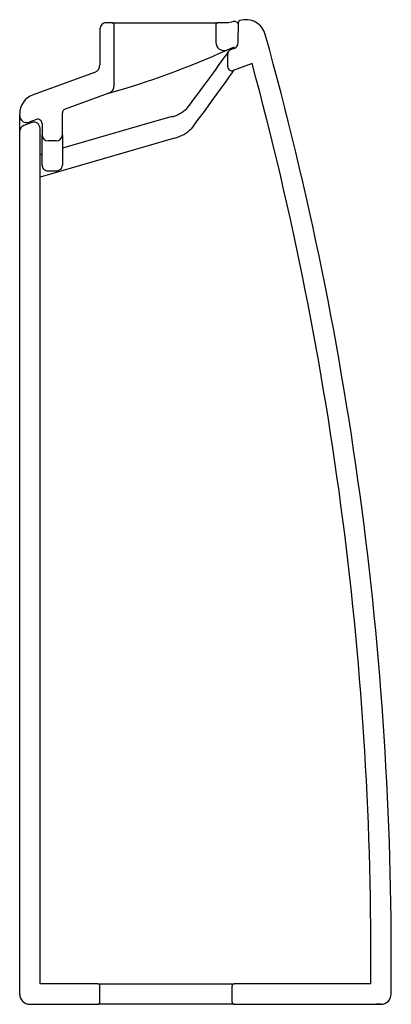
# Model space of a CAD drawing. Header units: millimetres. Extents: x 231.036 to 231.219, y 141.791 to 142.275.
import ezdxf

# ---------------------------------------------------------------- set-up
doc = ezdxf.new("R2010")
doc.units = ezdxf.units.MM
doc.layers.add('sanindusa', color=3, linetype='Continuous')

msp = doc.modelspace()

# ---------------------------------------------------------------- linework, layer by layer
at = {"layer": 'sanindusa'}
for p, q in [((231.1410879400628, 142.2740738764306), (231.1401680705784, 142.2737375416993)), ((231.0755020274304, 142.270493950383), (231.0755020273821, 142.252888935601)), ((231.0815020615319, 142.2734939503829), (231.0785020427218, 142.2734939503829)), ((231.082502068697, 142.2426714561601), (231.0825020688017, 142.272493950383)), ((231.1325016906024, 142.272493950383), (231.1325016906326, 142.2638788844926)), ((231.1387935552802, 142.2734939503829), (231.1335016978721, 142.2734939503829)), ((231.1401672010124, 142.2737372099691), (231.1387935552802, 142.2734939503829)), ((231.1434590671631, 142.2635765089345), (231.143635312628, 142.2736736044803)), ((231.1414767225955, 142.261439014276), (231.1378753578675, 142.2601221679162)), ((231.141489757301, 142.2608113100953), (231.1397071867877, 142.2601595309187)), ((231.1383940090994, 142.2518926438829), (231.1383940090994, 142.25828116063)), ((231.1503940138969, 142.2534196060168), (231.1410808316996, 142.2500142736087)), ((231.0728756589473, 142.2491321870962), (231.0425677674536, 142.2380501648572)), ((231.0798756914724, 142.2389147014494), (231.0583150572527, 142.2310310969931)), ((231.036001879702, 142.227878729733), (231.036001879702, 142.2286583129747)), ((231.036001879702, 142.2201793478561), (231.036001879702, 142.227878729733)), ((231.0443150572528, 142.2259120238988), (231.040703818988, 142.2245915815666)), ((231.057001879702, 142.2183787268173), (231.057001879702, 142.229152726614)), ((231.0419716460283, 142.224422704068), (231.0379716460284, 142.2229601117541)), ((231.046001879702, 141.8006626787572), (231.046001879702, 142.2216051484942)), ((231.047001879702, 142.224033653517), (231.047001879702, 142.2183787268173)), ((231.036001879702, 141.7956626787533), (231.036001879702, 142.2201425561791)), ((231.1122347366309, 142.216717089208), (231.046001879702, 142.1976291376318)), ((231.047001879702, 142.2034721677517), (231.047001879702, 142.2183787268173)), ((231.057001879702, 142.2183787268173), (231.057001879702, 142.2034721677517)), ((231.054001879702, 142.2153787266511), (231.050001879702, 142.2153787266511)), ((231.047001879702, 142.2088952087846), (231.046001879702, 142.2085996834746)), ((231.050001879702, 142.2006242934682), (231.054001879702, 142.2006242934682)), ((231.0745020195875, 141.8006626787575), (231.046001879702, 141.8006626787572)), ((231.0755020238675, 141.7916626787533), (231.075502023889, 141.7996626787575)), ((231.140501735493, 141.7916626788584), (231.1405017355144, 141.7996626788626)), ((231.2087879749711, 141.8006626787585), (231.1415017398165, 141.800662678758)), ((231.041001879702, 141.7906626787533), (231.0745020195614, 141.7906626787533)), ((231.1415017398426, 141.7906626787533), (231.2137428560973, 141.7906626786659)), ((231.2137085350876, 141.7906626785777), (231.2111971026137, 141.7906626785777))]:
    msp.add_line(p, q, dxfattribs=at)
at = {"layer": 'sanindusa', "flags": 128}
for points in [[(231.0815020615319, 142.2734939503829), (231.0816673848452, 142.2734939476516), (231.0821837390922, 142.2734939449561), (231.0830441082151, 142.2734939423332), (231.0842368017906, 142.2734939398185), (231.0857456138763, 142.2734939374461), (231.0875500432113, 142.2734939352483), (231.0896255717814, 142.273493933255), (231.0919439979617, 142.2734939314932), (231.0944738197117, 142.2734939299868), (231.0971806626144, 142.2734939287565), (231.1000277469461, 142.2734939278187), (231.1029763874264, 142.2734939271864), (231.1059865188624, 142.2734939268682), (231.1090172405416, 142.2734939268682), (231.1120273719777, 142.2734939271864), (231.114976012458, 142.2734939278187), (231.1178230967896, 142.2734939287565), (231.1205299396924, 142.2734939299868), (231.1230597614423, 142.2734939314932), (231.1253781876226, 142.273493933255), (231.1274537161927, 142.2734939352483), (231.1292581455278, 142.2734939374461), (231.1307669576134, 142.2734939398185), (231.131959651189, 142.2734939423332), (231.1328200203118, 142.2734939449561), (231.1333363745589, 142.2734939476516), (231.1335016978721, 142.2734939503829)], [(231.1397071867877, 142.2601595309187), (231.139429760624, 142.2600333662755), (231.1391747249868, 142.2598665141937), (231.1389480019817, 142.2596628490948), (231.1387548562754, 142.2594271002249), (231.1385997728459, 142.2591647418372), (231.1384863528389, 142.2588818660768), (231.1384172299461, 142.2585850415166), (231.1383940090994, 142.25828116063)], [(231.1410808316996, 142.2500142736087), (231.1410794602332, 142.2500122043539), (231.1409630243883, 142.249832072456), (231.1406523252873, 142.2493582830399), (231.1401362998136, 142.2485845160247), (231.1394079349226, 142.2475102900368), (231.1374533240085, 142.2446949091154), (231.1346974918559, 142.2408301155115), (231.1310842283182, 142.2358698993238), (231.1266880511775, 142.2299184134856), (231.1236945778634, 142.225888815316), (231.1204703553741, 142.2215509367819)], [(231.1383940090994, 142.2518926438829), (231.1384514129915, 142.2514169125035), (231.1386203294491, 142.2509684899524), (231.1388910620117, 142.2505731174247), (231.1392480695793, 142.2502534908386), (231.1396708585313, 142.2500279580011), (231.1401351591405, 142.2499094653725), (231.1406143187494, 142.2499048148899), (231.1410808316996, 142.2500142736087)], [(231.1109737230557, 142.2273794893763), (231.1011304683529, 142.2245811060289), (231.057001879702, 142.2118012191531)], [(231.047001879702, 142.2034721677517), (231.0470595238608, 142.2029165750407), (231.0472302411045, 142.202382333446), (231.0475074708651, 142.2018899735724), (231.0478805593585, 142.2014584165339), (231.048335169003, 142.2011042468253), (231.0488538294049, 142.20084107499), (231.049416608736, 142.200679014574), (231.050001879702, 142.2006242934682)], [(231.054001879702, 142.2006242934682), (231.0545871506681, 142.200679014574), (231.0551499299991, 142.20084107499), (231.0556685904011, 142.2011042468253), (231.0561232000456, 142.2014584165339), (231.0564962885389, 142.2018899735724), (231.0567735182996, 142.202382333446), (231.0569442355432, 142.2029165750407), (231.057001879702, 142.2034721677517)], [(231.0745020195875, 141.8006626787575), (231.0746760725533, 141.8006626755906), (231.0752165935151, 141.8006626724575), (231.076117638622, 141.8006626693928), (231.077369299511, 141.8006626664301), (231.0789578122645, 141.800662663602), (231.080865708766, 141.8006626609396), (231.0830720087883, 141.8006626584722), (231.0855524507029, 141.8006626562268), (231.088279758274, 141.8006626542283), (231.0912239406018, 141.8006626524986), (231.0943526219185, 141.8006626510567), (231.0976313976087, 141.8006626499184), (231.1010242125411, 141.8006626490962), (231.104493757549, 141.8006626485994), (231.108001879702, 141.8006626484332), (231.111510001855, 141.8006626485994), (231.114979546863, 141.8006626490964), (231.1183723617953, 141.8006626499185), (231.1216511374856, 141.8006626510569), (231.1247798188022, 141.8006626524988), (231.12772400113, 141.8006626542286), (231.1304513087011, 141.8006626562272), (231.1329317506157, 141.8006626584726), (231.135138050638, 141.80066266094), (231.1370459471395, 141.8006626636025), (231.1386344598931, 141.8006626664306), (231.139886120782, 141.8006626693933), (231.1407871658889, 141.800662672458), (231.1413276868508, 141.8006626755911), (231.1415017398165, 141.800662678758)], [(231.1415017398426, 141.7906626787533), (231.1413276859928, 141.7906626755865), (231.1407871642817, 141.7906626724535), (231.1398861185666, 141.7906626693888), (231.1386344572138, 141.7906626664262), (231.137045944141, 141.7906626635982), (231.1351380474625, 141.7906626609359), (231.1329317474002, 141.7906626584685), (231.1304513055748, 141.7906626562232), (231.1277239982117, 141.7906626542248), (231.1247798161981, 141.790662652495), (231.1216511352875, 141.7906626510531), (231.1183723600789, 141.7906626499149), (231.1149795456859, 141.7906626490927), (231.1115100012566, 141.7906626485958), (231.108001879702, 141.7906626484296), (231.1044937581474, 141.7906626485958), (231.1010242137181, 141.7906626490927), (231.0976313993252, 141.7906626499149), (231.0943526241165, 141.7906626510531), (231.0912239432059, 141.790662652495), (231.0882797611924, 141.7906626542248), (231.0855524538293, 141.7906626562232), (231.0830720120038, 141.7906626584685), (231.0808657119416, 141.7906626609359), (231.0789578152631, 141.7906626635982), (231.0773693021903, 141.7906626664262), (231.0761176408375, 141.7906626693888), (231.0752165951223, 141.7906626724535), (231.0746760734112, 141.7906626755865), (231.0745020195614, 141.7906626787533)]]:
    msp.add_lwpolyline(points, dxfattribs=at)
at = {"layer": 'sanindusa'}
for centre, radius, start, end in [((231.1417747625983, 142.2721955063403), 0.001999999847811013, 22.47482163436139, 110.0848453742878), ((231.1446351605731, 142.2736561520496), 0.001000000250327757, 106.616735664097, 178.9999988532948), ((231.1472088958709, 142.2650320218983), 0.009999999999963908, 15.54287657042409, 106.6167340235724), ((231.0785020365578, 142.2704939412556), 0.003000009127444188, 89.99988227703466, 180), ((231.0815020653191, 142.2724939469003), 0.001000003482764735, 0, 90.00021698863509), ((231.1335016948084, 142.2724939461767), 0.001000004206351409, 89.99982446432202, 180), ((229.5236095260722, 141.8134621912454), 1.695227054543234, 359.3966160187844, 15.54278406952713), ((230.9728554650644, 142.621513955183), 0.397285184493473, 285.6273082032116, 294.539304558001), ((230.6188791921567, 142.619673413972), 0.6325318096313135, 322.1231832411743, 325.3043142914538), ((231.1365016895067, 142.2638788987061), 0.003999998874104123, 180, 290.0852048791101), ((231.140459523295, 142.2636288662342), 0.003000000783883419, 290.0848424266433, 358.9999987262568), ((231.0715020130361, 142.2528889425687), 0.004000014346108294, 290.0847814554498, 0), ((229.5236963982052, 141.813473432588), 1.685140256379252, 359.5644224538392, 15.13379461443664), ((231.0785020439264, 142.2426714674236), 0.004000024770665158, 290.0847517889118, 0), ((231.0460018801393, 142.2286583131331), 0.01000000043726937, 110.0848429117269, 180), ((231.0590018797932, 142.2291527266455), 0.002000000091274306, 110.0848429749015, 180), ((231.1068305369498, 142.24299660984), 0.01628190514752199, 284.8729022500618, 314.1814517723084), ((231.0395018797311, 142.2278787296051), 0.003500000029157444, 180, 290.0848404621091), ((231.0450018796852, 142.2240336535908), 0.002000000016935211, 0, 110.0848404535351), ((231.0390018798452, 142.2201425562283), 0.003000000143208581, 110.0848430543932, 180), ((231.0430018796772, 142.2216051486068), 0.003000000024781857, 0, 110.0848404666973), ((231.1076721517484, 142.2339231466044), 0.01780071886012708, 284.8514978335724, 315.9696033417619), ((231.0500018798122, 142.2183787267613), 0.003000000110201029, 180, 269.9999978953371), ((231.0540018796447, 142.2183787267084), 0.003000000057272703, 270.0000010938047, 0), ((231.0745020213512, 141.7996626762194), 0.001000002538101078, 0, 90.00010105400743), ((231.1415017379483, 141.7996626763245), 0.001000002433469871, 89.99989295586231, 180), ((231.041001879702, 141.7956625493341), 0.005000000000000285, 180, 270), ((231.2137428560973, 141.7956626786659), 0.004999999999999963, 270, 359.3965901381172), ((231.0745020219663, 141.7916626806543), 0.001000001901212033, 269.9998622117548, 0), ((231.1415017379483, 141.7916626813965), 0.001000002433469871, 180, 270.0001070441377)]:
    msp.add_arc(centre, radius, start, end, dxfattribs=at)

doc.saveas('drawing.dxf')
